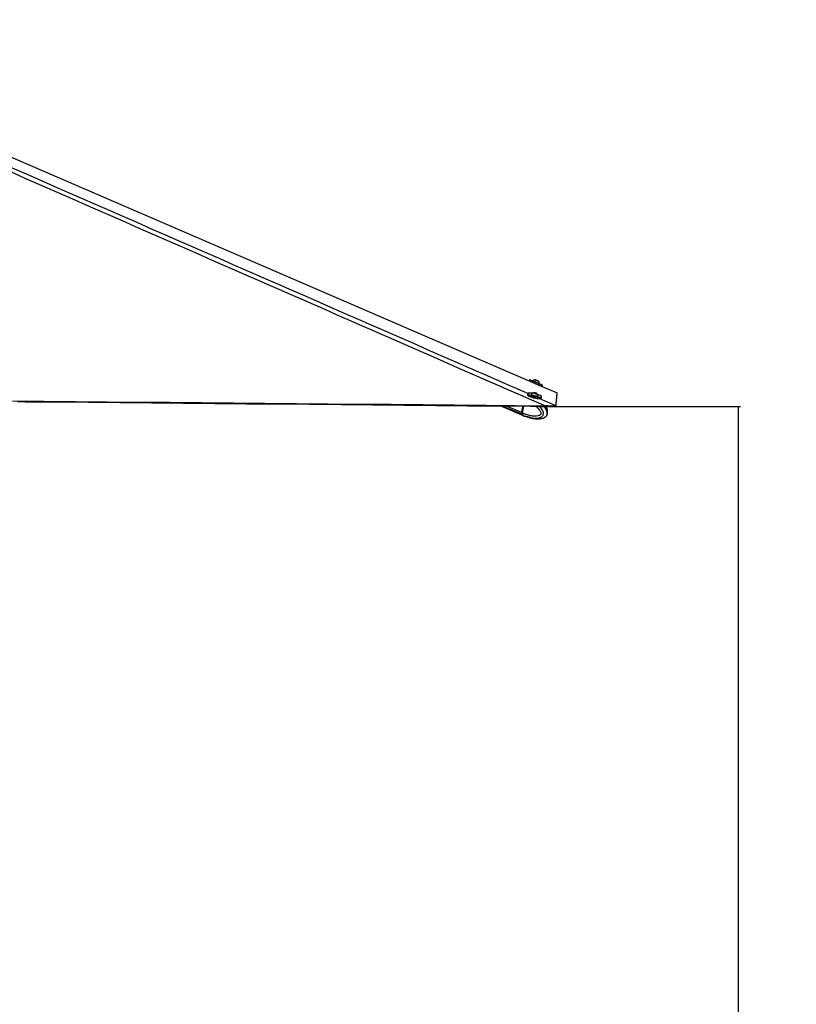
# Paper-space layout 'In Ground Anchor' of a CAD drawing. Header units: millimetres. Extents: x 38476 to 443956, y 10848 to 406945.
# Tile 24 of 71: x 204393 to 256067, y 111674 to 177172. Entities that reach past the tile are written whole.
import ezdxf

# ---------------------------------------------------------------- set-up
doc = ezdxf.new("R2010")
doc.units = ezdxf.units.MM
doc.layers.add('COMPONENT_GEOMETRY', color=7, linetype='Continuous')
doc.styles.add('SLDTEXTSTYLE1', font='TXT', dxfattribs={"width": 0.75})
doc.dimstyles.new('SLDDIMSTYLE0', dxfattribs={"dimtxt": 2500, "dimasz": 165.1, "dimexe": 0, "dimexo": 0.0625, "dimgap": 625, "dimtad": 0, "dimtih": 1, "dimtoh": 1, "dimdec": 0, "dimlfac": 0.02, "dimrnd": 1e-09, "dimzin": 12, "dimdsep": 46, "dimtxsty": 'SLDTEXTSTYLE1', "dimsah": 1, "dimcen": 0.09, "dimadec": 0, "dimazin": 3, "dimtfac": 1, "dimtdec": 0, "dimtofl": 0, "dimtmove": 0, "dimatfit": 3, "dimfxl": 1, "dimfrac": 2, "dimtolj": 1, "dimtzin": 12, "dimarcsym": 0})

# ---------------------------------------------------------------- blocks, each defined once
blk = doc.blocks.new('_D_18')
at = {"layer": 'COMPONENT_GEOMETRY', "color": 7, "ltscale": 50}
for p, q in [((239590, 151446), (252349, 151446)), ((252190, 151446), (252190, 98062)), ((252190, 40710), (252190, 94093)), ((95738, 40710), (252349, 40710))]:
    blk.add_line(p, q, dxfattribs=at)
for points in [[(252190, 151446), (252165, 151281), (252215, 151281)], [(252190, 40710), (252215, 40875), (252165, 40875)]]:
    blk.add_solid(points, dxfattribs=at)
at = {"layer": 'COMPONENT_GEOMETRY', "color": 7, "ltscale": 50, "insert": (248496, 97316), "char_height": 2500, "attachment_point": 1, "style": 'SLDTEXTSTYLE1'}
blk.add_mtext('2215', dxfattribs=at)

psp = doc.layouts.new('In Ground Anchor')

# ---------------------------------------------------------------- linework, layer by layer
at = {"color": 7, "linetype": 'Continuous', "lineweight": 25, "ltscale": 50}
for p, q in [((238315.3, 153225.2), (238283.7, 153150.8)), ((238536.7, 153151.9), (238529.3, 153134.4)), ((238729.6, 153198.7), (238736.1, 153196)), ((238795.1, 153170.8), (238729.6, 153198.7)), ((238736, 153195.9), (238736.1, 153196)), ((238736.1, 153196), (238808.1, 153165.5)), ((238867.2, 153140.2), (238795.1, 153170.8)), ((238808, 153165.3), (238808.1, 153165.5)), ((238808.1, 153165.5), (238873.7, 153137.6)), ((238873.7, 153137.6), (238867.2, 153140.2)), ((238965.8, 152949), (238966.5, 152948.8)), ((238966.5, 152948.8), (238973.9, 152966.2)), ((238973.2, 152966.5), (238973.9, 152966.2)), ((239146.6, 152778.1), (239180.5, 152857.9)), ((239146.6, 152778.1), (240160.5, 152340.2)), ((238203.8, 152292), (238185.8, 152208.3)), ((238435, 152261.5), (238431.1, 152243.3)), ((238612.3, 152347.8), (238678.2, 152345.9)), ((238625.7, 152326.9), (238612.3, 152347.8)), ((238704.9, 152304.2), (238625.7, 152326.9)), ((238671.3, 152313.8), (238678.2, 152345.9)), ((238678.2, 152345.9), (238757.3, 152323.1)), ((238770.7, 152302.3), (238704.9, 152304.2)), ((238753, 152302.8), (238757.3, 152323.1)), ((238757.3, 152323.1), (238770.7, 152302.3)), ((238884.9, 151974.9), (238885.1, 151975.7)), ((238895.6, 152143.8), (238899.5, 152161.9)), ((239105, 152011.3), (239122.9, 152095)), ((240160.5, 152340.2), (240160.5, 152340.2)), ((236446.7, 151474), (237897.3, 150848.8)), ((237871.8, 151461.1), (237781.2, 151038.3)), ((237878.1, 151461.1), (237787.3, 151037.1)), ((237848.9, 151009.3), (237945.5, 151460.4)), ((239543.2, 151485.4), (239312.4, 151494.1)), ((239483.9, 151446.6), (239526.4, 151445.9)), ((239526.4, 151445.9), (239543.2, 151485.4)), ((240073.9, 151486.9), (240057.1, 151447.4)), ((240077, 151496.2), (240073.9, 151486.9)), ((237848.8, 151009.1), (237791.3, 151033.9)), ((237811.5, 150916.3), (237866, 150892.9)), ((237848.9, 151009.3), (237848.8, 151009.1)), ((237866, 150892.9), (237869.3, 150891.3)), ((237907.5, 150844.4), (237965, 150819.6)), ((237962.3, 150820.8), (238143.5, 150752.3)), ((238143.9, 150753.4), (238133.2, 150755)), ((238154.3, 150753.1), (238258.6, 150722)), ((238327.8, 150697), (238420.7, 150672.7)), ((239326.7, 150723.2), (239342.5, 150731.8))]:
    psp.add_line(p, q, dxfattribs=at)
at = {"color": 8, "linetype": 'Continuous', "lineweight": 25, "ltscale": 50}
for p, q in [((237801.4, 150920.7), (236519.2, 151473.3)), ((237781.2, 151038.3), (236777.3, 151471)), ((237791.3, 151033.9), (237882.8, 151461))]:
    psp.add_line(p, q, dxfattribs=at)
at = {"color": 7, "linetype": 'Continuous', "lineweight": 25, "ltscale": 50, "flags": 128}
for points in [[(182664.5, 177171.8), (183703.3, 176723.2), (205074.2, 167493.4), (238023.1, 153263.3), (238283.6, 153150.8)], [(238281.1, 153144.7), (238282.2, 153144.2), (238296.5, 153138), (238326.8, 153125), (238372, 153105.7), (238430.3, 153080.9), (238499.5, 153051.4), (238577, 153018.5), (238659.6, 152983.3), (238744.4, 152947.3), (238828, 152911.9)], [(238529.5, 153134.8), (238482.6, 153154.7), (238421, 153180.8), (238372, 153201.5), (238337.4, 153216), (238318.7, 153223.9), (238316.4, 153224.7), (238330.6, 153218.5), (238361, 153205.5), (238406.2, 153186.3), (238464.5, 153161.4), (238533.7, 153132), (238611.2, 153099), (238693.8, 153063.9), (238778.6, 153027.9), (238862.2, 152992.4)], [(238529.3, 153134.4), (238529.6, 153134.2), (238540.9, 153129.3), (238567.6, 153117.9), (238607.7, 153100.8), (238658.1, 153079.4), (238715.2, 153055.1), (238774.8, 153029.8), (238832.3, 153005.4), (238883.6, 152983.7), (238924.8, 152966.3), (238952.9, 152954.4), (238965.8, 152949)], [(238536.7, 153151.9), (238537, 153151.7), (238548.4, 153146.8), (238575.1, 153135.4), (238615.1, 153118.3), (238665.6, 153096.9), (238722.7, 153072.6), (238782.2, 153047.3), (238839.7, 153022.9), (238891, 153001.2), (238932.2, 152983.8), (238960.3, 152971.9), (238973.2, 152966.5)], [(238910.6, 153121.9), (238905.7, 153124), (238885, 153132.9), (238851.5, 153147.1), (238810.5, 153164.5), (238768.2, 153182.5), (238730.9, 153198.3), (238704.4, 153209.5), (238692.7, 153214.4), (238697.6, 153212.3), (238718.3, 153203.4), (238751.7, 153189.2), (238792.7, 153171.8), (238835.1, 153153.8), (238872.4, 153138), (238898.9, 153126.8), (238910.6, 153121.9)], [(238828, 152911.9), (238907.2, 152878.3), (238979, 152847.9), (239040.6, 152821.8), (239089.6, 152801.1), (239124.1, 152786.6), (239142.9, 152778.7), (239146.3, 152777.4)], [(238862.2, 152992.4), (238941.4, 152958.8), (239013.2, 152928.4), (239074.8, 152902.4), (239123.8, 152881.7), (239158.3, 152867.1), (239177.1, 152859.3), (239179.4, 152858.4), (239165.1, 152864.6), (239134.8, 152877.6), (239089.6, 152896.9), (239031.3, 152921.7), (238966.7, 152949.2)], [(238185.8, 152208.3), (238185.5, 152201.9), (238196.1, 152180.3), (238224.1, 152156), (238268.2, 152130), (238326.8, 152103.1), (238397.7, 152076.5)], [(238497.8, 152320.4), (238478.7, 152322.6), (238400, 152329.1), (238331.5, 152330.4), (238275.7, 152326.5), (238234.8, 152317.5), (238210.4, 152303.6), (238203.4, 152285.6), (238214.1, 152264), (238242, 152239.7), (238286.1, 152213.7), (238344.8, 152186.8), (238415.6, 152160.2)], [(238397.7, 152076.5), (238478.1, 152051.2), (238564.9, 152028.2), (238654.8, 152008.3), (238744.3, 151992.3), (238830.1, 151980.8), (238908.7, 151974.2), (238977.3, 151972.9), (239033, 151976.8), (239073.9, 151985.9), (239098.3, 151999.7), (239105, 152011.3)], [(238415.6, 152160.2), (238496, 152134.9), (238582.8, 152111.9), (238672.7, 152092), (238762.3, 152075.9), (238848, 152064.5), (238926.7, 152057.9), (238995.2, 152056.6), (239051, 152060.5), (239091.8, 152069.6), (239116.3, 152083.4), (239123.3, 152101.4), (239112.6, 152123), (239084.7, 152147.3), (239040.5, 152173.4), (238981.9, 152200.2), (238911.1, 152226.8), (238866.3, 152241.4)], [(238431.1, 152243.3), (238431.4, 152237.6), (238444.2, 152221.5), (238473.3, 152203.4), (238516.4, 152184.5), (238570.5, 152166.3), (238631.4, 152150.2), (238694.7, 152137.2), (238755.7, 152128.4), (238809.8, 152124.4)], [(238437.4, 152266.3), (238435.3, 152255.8), (238448.1, 152239.7), (238477.2, 152221.6), (238520.3, 152202.7), (238574.4, 152184.5), (238635.3, 152168.3), (238698.6, 152155.4), (238759.6, 152146.6), (238813.7, 152142.6)], [(238764.8, 152290.5), (238793.7, 152292.1), (238807.1, 152298.8), (238802.9, 152309.4), (238781.8, 152322.4), (238746.9, 152335.9), (238703.5, 152347.6), (238658.4, 152356), (238618.3, 152359.6), (238589.3, 152357.9), (238575.9, 152351.3), (238580.1, 152340.7), (238601.3, 152327.6), (238636.2, 152314.2), (238679.5, 152302.5), (238724.7, 152294.1), (238764.8, 152290.5)], [(238809.8, 152124.4), (238853.1, 152125.6), (238882.3, 152131.8), (238895.2, 152142.6), (238895.6, 152143.8)], [(238813.7, 152142.6), (238857, 152143.8), (238886.2, 152150), (238899.1, 152160.7), (238899.2, 152167.3)], [(240077, 151496.2), (240077.6, 151502.4), (240080, 151526.9), (240082.3, 151551.5), (240084.7, 151576.1), (240087.1, 151600.7), (240089.4, 151625.3), (240091.8, 151649.9), (240094.2, 151674.5), (240096.6, 151699.1), (240099, 151723.8), (240101.4, 151748.4), (240103.8, 151773.1), (240106.2, 151797.8), (240108.6, 151822.5), (240111, 151847.2), (240113.4, 151871.9), (240115.9, 151896.6), (240120.8, 151946.1), (240123.2, 151970.8), (240125.7, 151995.6), (240128.2, 152020.4), (240130.6, 152045.2), (240133.1, 152070), (240135.6, 152094.9), (240138.1, 152119.7), (240140.6, 152144.6), (240143.1, 152169.4), (240145.6, 152194.3), (240148.1, 152219.2), (240150.7, 152244.1), (240153.2, 152269.1), (240155.8, 152294), (240160.5, 152340.2)], [(203904.9, 151814.6), (206006.1, 151795.5), (208107.3, 151776.4), (210208.5, 151757.3), (212309.7, 151738.3), (214410.9, 151719.2), (218613.2, 151681.1), (220714.4, 151662.1), (222815.6, 151643.1), (224916.8, 151624.1), (227018, 151605.1), (229119.2, 151586.1), (231220.3, 151567.1), (233321.5, 151548.1), (235422.7, 151529.2), (237367.5, 151511.6), (239312.4, 151494.1)], [(204242, 151765.7), (204767.3, 151760.9), (206868.5, 151741.8), (208969.7, 151722.7), (211070.9, 151703.6), (213172, 151684.5), (215273.2, 151665.5), (217374.4, 151646.4), (219475.6, 151627.4), (221576.8, 151608.3), (223678, 151589.3), (225779.2, 151570.3), (227880.3, 151551.3), (229981.5, 151532.3), (234183.9, 151494.4), (236285.1, 151475.4), (238386.3, 151456.5), (238911.6, 151451.7), (239483.9, 151446.6)]]:
    psp.add_lwpolyline(points, dxfattribs=at)
at = {"color": 8, "linetype": 'Continuous', "lineweight": 25, "ltscale": 50, "flags": 128}
for points in [[(238980.6, 151975.5), (240008.1, 151526.4), (240077, 151496.2)], [(237787.3, 151037.1), (237787.2, 151037), (237787.5, 151036.4), (237788.2, 151035.6), (237789.5, 151034.8), (237791.3, 151033.9)]]:
    psp.add_lwpolyline(points, dxfattribs=at)
at = {"color": 7, "linetype": 'Continuous', "lineweight": 25, "ltscale": 2500}
for centre, radius, start, end in [((238708.7, 152949.3), 265.8, 93.537361, 130.334936), ((238708.7, 152949.3), 265.8, 3.658221, 40.455795), ((238642.8, 152097.6), 265.8, 101.767313, 140.60213), ((238642.8, 152097.6), 265.8, 15.209547, 54.044365), ((237914.5, 151000.7), 138.6, 164.248878, 215.261629), ((237924.6, 150996.3), 138.5, 164.243829, 215.274654), ((238000.7, 151086.6), 259.3, 219.774674, 246.512983), ((238010.7, 151082), 259, 219.759347, 246.52831)]:
    psp.add_arc(centre, radius, start, end, dxfattribs=at)
at = {"color": 8, "linetype": 'Continuous', "lineweight": 25, "ltscale": 2500}
psp.add_arc((238068.7, 151057.9), 259.9, 219.871132, 245.838674, dxfattribs=at)
at = {"color": 7, "linetype": 'Continuous', "lineweight": 25, "ltscale": 50}
for points, knots in [([(239312.4, 151494.1), (239289.4, 151504.1), (231106.3, 155083.4), (219363.3, 160220.7), (202748.3, 167497.8), (192925.6, 171807.5), (185302.2, 175165.5), (182575.6, 176373.9), (181212.2, 176978)], [0, 0, 0, 0, 0.00118484, 0.42204787, 0.60566355, 0.85856138, 0.92928072, 1, 1, 1, 1]), ([(239343.2, 150730.8), (239356.1, 150738.1), (239386.4, 150755.2), (239426.3, 150790.6), (239459.8, 150830.6), (239485.2, 150872.7), (239501.4, 150921), (239508.7, 150974.6), (239506.3, 151032.5), (239495.1, 151091.9), (239475.4, 151149.7), (239446.5, 151217.9), (239405, 151295.5), (239349.4, 151377.4), (239307.8, 151424.9), (239287.2, 151448.3)], [0, 0, 0, 0, 0.0575064, 0.1355696, 0.1899889, 0.2436181, 0.2989225, 0.3585791, 0.4211531, 0.4888701, 0.5589529, 0.6289882, 0.7513188, 0.8769072, 1, 1, 1, 1]), ([(239492.9, 151093.6), (239495.3, 151099.9), (239503.8, 151123), (239508.2, 151167.3), (239506.2, 151224.9), (239494.9, 151284.4), (239475, 151342), (239452.4, 151397), (239433.7, 151430.4), (239424.4, 151447.1)], [0, 0, 0, 0, 0.0529186, 0.1943258, 0.3426125, 0.5030429, 0.6690006, 0.8350678, 1, 1, 1, 1]), ([(240057.1, 151447.4), (240055.3, 151446.7), (240051.6, 151445.5), (240025, 151445.7), (239981.6, 151446.2), (239907.8, 151446.5), (239790, 151445.5), (239649.5, 151444), (239560.5, 151445.4), (239526.4, 151445.9)], [0, 0, 0, 0, 0.1211438, 0.2421986, 0.3605706, 0.4788782, 0.6810481, 0.8777982, 1, 1, 1, 1]), ([(239543.2, 151485.4), (239576.4, 151483.4), (239642.8, 151479.6), (239738.8, 151476.7), (239827.7, 151475.2), (239927.1, 151474.7), (240018.3, 151475.9), (240065.9, 151479.7), (240071.9, 151485), (240073.9, 151486.9)], [0, 0, 0, 0, 0.120092, 0.2401039, 0.3582331, 0.4762989, 0.6866187, 0.8927785, 1, 1, 1, 1]), ([(237787.3, 151037.1), (237785.9, 151028.9), (237782, 151005.2), (237781.2, 150980.3), (237786, 150967.5), (237786, 150967.4)], [0, 0, 0, 0, 0.3432204, 0.9965399, 1, 1, 1, 1]), ([(237786, 150967.4), (237790, 150953.8), (237795.3, 150935.5), (237806, 150921.9), (237808.7, 150918.4)], [0, 0, 0, 0, 0.7443794, 1, 1, 1, 1]), ([(237848.8, 151009.1), (237846.3, 150993.1), (237841.1, 150961.1), (237848.6, 150921.3), (237859.4, 150900.9), (237865.7, 150893.2), (237866, 150892.9)], [0, 0, 0, 0, 0.35029, 0.7005784, 0.9859053, 1, 1, 1, 1]), ([(238132.4, 150756.8), (238132.2, 150757.1), (238131.3, 150758.4), (238138.1, 150757.8), (238149, 150754.6), (238154.3, 150753.1)], [0, 0, 0, 0, 0.13694117, 0.57727527, 1, 1, 1, 1]), ([(238258.6, 150722), (238264.6, 150720.2), (238276.5, 150716.7), (238298.7, 150708.5), (238316.1, 150701.7), (238325.5, 150697.9), (238327.8, 150697)], [0, 0, 0, 0, 0.29937579, 0.5987823, 0.90216104, 1, 1, 1, 1]), ([(238419.9, 150669.4), (238422.4, 150668.8), (238486.9, 150650.8), (238606.3, 150633), (238767.3, 150616.9), (238910.1, 150616.5), (239039.6, 150628.5), (239145.1, 150650.2), (239230.3, 150677.8), (239285.2, 150697.4), (239318.5, 150718.3), (239326.6, 150723.5)], [0, 0, 0, 0, 0.0088574, 0.2310106, 0.4134107, 0.5590521, 0.7070554, 0.8331076, 0.8896474, 0.9730844, 1, 1, 1, 1])]:
    psp.add_open_spline(points, degree=3, knots=knots, dxfattribs=at)
at = {"color": 8, "linetype": 'Continuous', "lineweight": 25, "ltscale": 50}
for points, knots in [([(181807.1, 176990.3), (183188.2, 176384.5), (185950.4, 175173.1), (193623.3, 171811.7), (209731.9, 164763), (225769.9, 157750.8), (236900.5, 152884.9), (238218, 152308.9)], [0, 0, 0, 0, 0.0731995, 0.1463991, 0.4075512, 0.9298705, 1, 1, 1, 1]), ([(238731.3, 151453.4), (238734, 151451.4), (238794.2, 151408.6), (238876.8, 151326), (238978.1, 151210.1), (239037.5, 151117.6), (239070.4, 151038.5), (239079.6, 150985.7), (239076.6, 150958.1), (239068.6, 150935.6), (239046.5, 150901.8), (239001.1, 150866.6), (238909, 150823), (238779.9, 150797.9), (238596.7, 150795.1), (238363, 150826.4), (238104.9, 150897.6), (237926.3, 150975.5), (237848.9, 151009.3)], [0, 0, 0, 0, 0.00506922, 0.11284499, 0.16921133, 0.22533271, 0.26256389, 0.27997152, 0.29160585, 0.29649202, 0.31111734, 0.3472392, 0.38313711, 0.47475251, 0.56334943, 0.6884661, 0.86491107, 1, 1, 1, 1]), ([(237869.3, 150891.3), (237869.3, 150891.3), (237869.3, 150782.7), (238183.8, 150820.9), (238392.4, 150686.6), (238653.8, 150662.6), (238852.4, 150661.8), (238999.6, 150690.3), (239114.2, 150744.2), (239181.4, 150799.3), (239219.1, 150861.6), (239238.5, 150918.2), (239246.9, 150984), (239233.3, 151080.9), (239189.2, 151191.5), (239115.2, 151304), (239040.9, 151393.1), (238990.8, 151436.7), (238974.1, 151451.2)], [0, 0, 0, 0, 0.00000115, 0.12582932, 0.29582541, 0.4178571, 0.50626293, 0.6022459, 0.64384025, 0.69416321, 0.72356237, 0.73633979, 0.76685213, 0.7991013, 0.84872311, 0.90914719, 0.96981028, 1, 1, 1, 1]), ([(239342.5, 150731.8), (239350.8, 150736.2), (239386.5, 150754.6), (239434.3, 150800.5), (239470.2, 150862.2), (239489.4, 150918.9), (239497.9, 150984.6), (239487, 151081.6), (239450.1, 151192.2), (239388.8, 151304.7), (239328.1, 151392.5), (239287.4, 151435.1), (239274.6, 151448.5)], [0, 0, 0, 0, 0.0418275, 0.1781201, 0.2577446, 0.2923507, 0.3749849, 0.4623267, 0.5967206, 0.7603715, 0.9246695, 1, 1, 1, 1]), ([(239352.1, 151447.8), (239363.9, 151432.3), (239397.9, 151387.4), (239439.2, 151310.2), (239465.5, 151231.9), (239473.5, 151183.3), (239470.6, 151165.1), (239469.9, 151160.7)], [0, 0, 0, 0, 0.202523, 0.5871032, 0.8421974, 0.9614871, 1, 1, 1, 1])]:
    psp.add_open_spline(points, degree=3, knots=knots, dxfattribs=at)

# ---------------------------------------------------------------- dimensions: what is measured, and where the dimension line sits
at = {"layer": 'COMPONENT_GEOMETRY', "color": 7, "ltscale": 50}
dim = psp.add_linear_dim(base=(252190.1, 40709.5), p1=(239526.4, 151445.9), p2=(95674.7, 40709.5), angle=90, dimstyle='SLDDIMSTYLE0', dxfattribs=at)
dim.commit()
dim.dimension.update_dxf_attribs({"geometry": '_D_18', "text_midpoint": (252190.1, 96077.7), "dimtype": 160})

doc.saveas('drawing.dxf')
